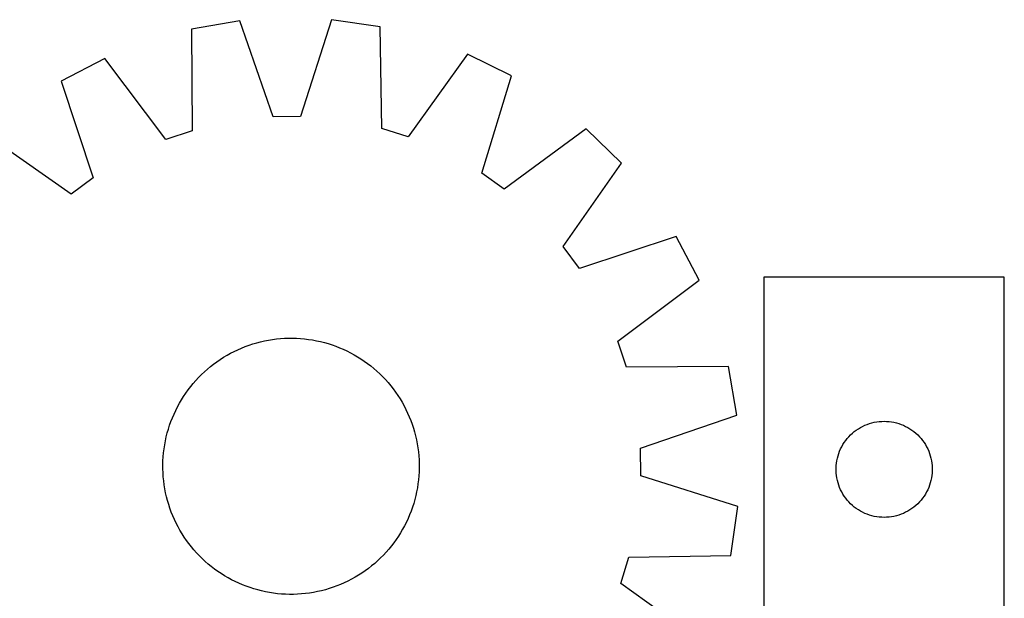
# Model space of a CAD drawing. Header units: millimetres. Extents: x 7 to 1491, y 7 to 489.
# Tile 5 of 5: x 1108 to 1415, y 308 to 489. Entities that reach past the tile are written whole.
import ezdxf

# ---------------------------------------------------------------- set-up
doc = ezdxf.new("R2010")
doc.units = ezdxf.units.MM
doc.layers.add('CUT', color=7, linetype='CONTINUOUS', true_color=0x000000)

msp = doc.modelspace()

# ---------------------------------------------------------------- linework, layer by layer
at = {"layer": 'CUT'}
for p, q in [((1176.298647, 488.235207), (1161.132162, 485.645174)), ((1161.132162, 485.645174), (1161.340056, 453.881491)), ((1186.6439, 458.202716), (1176.298647, 488.235207)), ((1204.835419, 488.579439), (1195.21762, 458.306139)), ((1220.059968, 486.356006), (1204.835419, 488.579439)), ((1220.618338, 454.596551), (1220.059968, 486.356006)), ((1134.098453, 476.499442), (1120.474633, 469.349472)), ((1153.217923, 451.133705), (1134.098453, 476.499442)), ((1247.306424, 477.865043), (1228.804389, 452.045487)), ((1261.098751, 471.045787), (1247.306424, 477.865043)), ((1251.815582, 440.668205), (1261.098751, 471.045787)), ((1120.474633, 469.349472), (1130.48787, 439.204658)), ((1195.21762, 458.306139), (1186.6439, 458.202716)), ((1123.612375, 434.081481), (1097.590234, 452.297489)), ((1161.340056, 453.881491), (1153.217923, 451.133705)), ((1228.804389, 452.045487), (1220.618338, 454.596551)), ((1284.387819, 454.550784), (1258.812657, 435.71237)), ((1295.397836, 443.803223), (1284.387819, 454.550784)), ((1277.181828, 417.781082), (1295.397836, 443.803223)), ((1258.812657, 435.71237), (1251.815582, 440.668205)), ((1130.48787, 439.204658), (1123.612375, 434.081481)), ((1312.44982, 420.918824), (1282.305005, 410.905587)), ((1319.599789, 407.295004), (1312.44982, 420.918824)), ((1282.305005, 410.905587), (1277.181828, 417.781082)), ((1294.234052, 388.175534), (1319.599789, 407.295004)), ((1414.851805, 408.190705), (1339.851805, 408.190705)), ((1339.851805, 408.190705), (1339.851805, 208.190705)), ((1414.851805, 108.190705), (1414.851805, 408.190705)), ((1179.131068, 386.93511), (1180.324507, 387.328442)), ((1180.324507, 387.328442), (1181.529712, 387.684093)), ((1181.529712, 387.684093), (1182.745494, 388.001712)), ((1182.745494, 388.001712), (1183.970652, 388.280986)), ((1183.970652, 388.280986), (1185.203978, 388.521639)), ((1185.203978, 388.521639), (1186.444255, 388.723433)), ((1186.444255, 388.723433), (1187.690258, 388.88617)), ((1187.690258, 388.88617), (1188.940758, 389.009688)), ((1188.940758, 389.009688), (1190.194521, 389.093867)), ((1190.194521, 389.093867), (1191.450309, 389.138622)), ((1191.450309, 389.138622), (1192.706883, 389.14391)), ((1192.706883, 389.14391), (1193.963003, 389.109725)), ((1193.963003, 389.109725), (1195.21743, 389.036102)), ((1195.21743, 389.036102), (1196.468925, 388.923112)), ((1196.468925, 388.923112), (1197.716254, 388.770868)), ((1197.716254, 388.770868), (1198.958185, 388.579519)), ((1198.958185, 388.579519), (1200.193492, 388.349255)), ((1200.193492, 388.349255), (1201.420958, 388.080303)), ((1201.420958, 388.080303), (1202.639369, 387.772927)), ((1202.639369, 387.772927), (1203.847525, 387.427432)), ((1203.847525, 387.427432), (1205.044232, 387.044158)), ((1296.981838, 380.053401), (1294.234052, 388.175534)), ((1172.282517, 383.808109), (1173.381114, 384.418102)), ((1173.381114, 384.418102), (1174.498329, 384.993286)), ((1174.498329, 384.993286), (1175.63306, 385.533094)), ((1175.63306, 385.533094), (1176.784186, 386.036993)), ((1176.784186, 386.036993), (1177.950573, 386.504485)), ((1177.950573, 386.504485), (1179.131068, 386.93511)), ((1205.044232, 387.044158), (1206.22831, 386.623484)), ((1206.22831, 386.623484), (1207.39859, 386.165825)), ((1207.39859, 386.165825), (1208.553917, 385.671632)), ((1208.553917, 385.671632), (1209.693151, 385.141394)), ((1209.693151, 385.141394), (1210.815167, 384.575632)), ((1210.815167, 384.575632), (1211.918859, 383.974907)), ((1168.095697, 381.032591), (1169.109179, 381.775465)), ((1169.109179, 381.775465), (1170.145495, 382.486138)), ((1170.145495, 382.486138), (1171.203622, 383.163909)), ((1171.203622, 383.163909), (1172.282517, 383.808109)), ((1211.918859, 383.974907), (1213.003137, 383.33981)), ((1213.003137, 383.33981), (1214.066931, 382.670969)), ((1214.066931, 382.670969), (1215.109192, 381.969043)), ((1215.109192, 381.969043), (1216.12889, 381.234725)), ((1216.12889, 381.234725), (1217.125019, 380.46874)), ((1164.289757, 377.754211), (1165.20214, 378.61825)), ((1165.20214, 378.61825), (1166.141213, 379.453204)), ((1166.141213, 379.453204), (1167.10605, 380.258249)), ((1167.10605, 380.258249), (1168.095697, 381.032591)), ((1217.125019, 380.46874), (1218.096597, 379.671844)), ((1218.096597, 379.671844), (1219.042664, 378.844823)), ((1219.042664, 378.844823), (1219.962287, 377.988494)), ((1219.962287, 377.988494), (1220.854559, 377.103701)), ((1328.745521, 380.261295), (1296.981838, 380.053401)), ((1331.335554, 365.09481), (1328.745521, 380.261295)), ((1160.924717, 374.024672), (1161.721613, 374.99625)), ((1161.721613, 374.99625), (1162.548634, 375.942317)), ((1162.548634, 375.942317), (1163.404964, 376.86194)), ((1163.404964, 376.86194), (1164.289757, 377.754211)), ((1220.854559, 377.103701), (1221.718598, 376.191317)), ((1221.718598, 376.191317), (1222.553552, 375.252244)), ((1222.553552, 375.252244), (1223.358597, 374.287407)), ((1158.722488, 370.966584), (1159.424414, 372.008844)), ((1159.424414, 372.008844), (1160.158732, 373.028542)), ((1160.158732, 373.028542), (1160.924717, 374.024672)), ((1223.358597, 374.287407), (1224.132938, 373.29776)), ((1224.132938, 373.29776), (1224.875812, 372.284278)), ((1224.875812, 372.284278), (1225.586485, 371.247962)), ((1156.817825, 367.71482), (1157.41855, 368.818512)), ((1157.41855, 368.818512), (1158.053647, 369.90279)), ((1158.053647, 369.90279), (1158.722488, 370.966584)), ((1225.586485, 371.247962), (1226.264256, 370.189835)), ((1226.264256, 370.189835), (1226.908456, 369.110941)), ((1226.908456, 369.110941), (1227.518449, 368.012344)), ((1155.721825, 365.453569), (1156.252064, 366.592803)), ((1156.252064, 366.592803), (1156.817825, 367.71482)), ((1227.518449, 368.012344), (1228.093633, 366.895128)), ((1228.093633, 366.895128), (1228.633441, 365.760398)), ((1228.633441, 365.760398), (1229.13734, 364.609271)), ((1154.349299, 361.943885), (1154.769973, 363.127963)), ((1154.769973, 363.127963), (1155.227632, 364.298242)), ((1155.227632, 364.298242), (1155.721825, 365.453569)), ((1229.13734, 364.609271), (1229.604833, 363.442884)), ((1229.604833, 363.442884), (1230.035457, 362.262389)), ((1301.303064, 354.749557), (1331.335554, 365.09481)), ((1372.790083, 362.480235), (1373.531738, 362.696121)), ((1373.531738, 362.696121), (1374.283524, 362.87354)), ((1374.283524, 362.87354), (1375.043447, 363.012023)), ((1375.043447, 363.012023), (1375.80949, 363.111203)), ((1375.80949, 363.111203), (1376.579624, 363.170816)), ((1376.579624, 363.170816), (1377.351805, 363.190705)), ((1377.351805, 363.190705), (1378.123987, 363.170816)), ((1378.123987, 363.170816), (1378.89412, 363.111203)), ((1378.89412, 363.111203), (1379.660164, 363.012023)), ((1379.660164, 363.012023), (1380.420086, 362.87354)), ((1380.420086, 362.87354), (1381.171872, 362.696121)), ((1381.171872, 362.696121), (1381.913528, 362.480235)), ((1153.313155, 358.32061), (1153.62053, 359.539022)), ((1153.62053, 359.539022), (1153.966025, 360.747178)), ((1153.966025, 360.747178), (1154.349299, 361.943885)), ((1230.035457, 362.262389), (1230.428789, 361.06895)), ((1230.428789, 361.06895), (1230.78444, 359.863745)), ((1230.78444, 359.863745), (1231.102059, 358.647963)), ((1367.449523, 359.457684), (1368.042663, 359.952502)), ((1368.042663, 359.952502), (1368.660489, 360.41613)), ((1368.660489, 360.41613), (1369.301362, 360.847338)), ((1369.301362, 360.847338), (1369.963584, 361.244983)), ((1369.963584, 361.244983), (1370.645398, 361.608011)), ((1370.645398, 361.608011), (1371.344997, 361.935458)), ((1371.344997, 361.935458), (1372.060524, 362.226457)), ((1372.060524, 362.226457), (1372.790083, 362.480235)), ((1381.913528, 362.480235), (1382.643087, 362.226457)), ((1382.643087, 362.226457), (1383.358614, 361.935458)), ((1383.358614, 361.935458), (1384.058212, 361.608011)), ((1384.058212, 361.608011), (1384.740026, 361.244983)), ((1384.740026, 361.244983), (1385.402248, 360.847338)), ((1385.402248, 360.847338), (1386.043122, 360.41613)), ((1386.043122, 360.41613), (1386.660947, 359.952502)), ((1386.660947, 359.952502), (1387.254087, 359.457684)), ((1152.813938, 355.857837), (1153.044202, 357.093145)), ((1153.044202, 357.093145), (1153.313155, 358.32061)), ((1231.102059, 358.647963), (1231.381333, 357.422805)), ((1231.381333, 357.422805), (1231.621986, 356.189479)), ((1364.492086, 355.912597), (1364.90665, 356.564361)), ((1364.90665, 356.564361), (1365.354217, 357.193919)), ((1365.354217, 357.193919), (1365.833599, 357.799602)), ((1365.833599, 357.799602), (1366.343525, 358.379805)), ((1366.343525, 358.379805), (1366.882643, 358.932988)), ((1366.882643, 358.932988), (1367.449523, 359.457684)), ((1387.254087, 359.457684), (1387.820968, 358.932988)), ((1387.820968, 358.932988), (1388.360086, 358.379805)), ((1388.360086, 358.379805), (1388.870012, 357.799602)), ((1388.870012, 357.799602), (1389.349394, 357.193919)), ((1389.349394, 357.193919), (1389.79696, 356.564361)), ((1389.79696, 356.564361), (1390.211525, 355.912597)), ((1152.470345, 353.368578), (1152.622589, 354.615906)), ((1152.622589, 354.615906), (1152.813938, 355.857837)), ((1231.621986, 356.189479), (1231.82378, 354.949202)), ((1231.82378, 354.949202), (1231.986517, 353.703199)), ((1231.986517, 353.703199), (1232.110036, 352.452699)), ((1301.406487, 346.175837), (1301.303064, 354.749557)), ((1363.184467, 353.11884), (1363.456946, 353.841623)), ((1363.456946, 353.841623), (1363.766271, 354.549421)), ((1363.766271, 354.549421), (1364.111623, 355.240356)), ((1364.111623, 355.240356), (1364.492086, 355.912597)), ((1390.211525, 355.912597), (1390.591987, 355.240356)), ((1390.591987, 355.240356), (1390.937339, 354.549421)), ((1390.937339, 354.549421), (1391.246665, 353.841623)), ((1391.246665, 353.841623), (1391.519144, 353.11884)), ((1152.249547, 349.606535), (1152.283732, 350.862656)), ((1152.283732, 350.862656), (1152.357355, 352.117083)), ((1152.357355, 352.117083), (1152.470345, 353.368578)), ((1232.110036, 352.452699), (1232.194214, 351.198937)), ((1232.194214, 351.198937), (1232.238969, 349.943149)), ((1362.475965, 350.11668), (1362.594836, 350.879916)), ((1362.594836, 350.879916), (1362.75284, 351.636021)), ((1362.75284, 351.636021), (1362.949557, 352.382989)), ((1362.949557, 352.382989), (1363.184467, 353.11884)), ((1391.519144, 353.11884), (1391.754053, 352.382989)), ((1391.754053, 352.382989), (1391.950771, 351.636021)), ((1391.950771, 351.636021), (1392.108775, 350.879916)), ((1392.108775, 350.879916), (1392.227645, 350.11668)), ((1152.254835, 348.349961), (1152.249547, 349.606535)), ((1152.29959, 347.094173), (1152.254835, 348.349961)), ((1232.210073, 347.430454), (1232.136449, 346.176027)), ((1232.244257, 348.686574), (1232.210073, 347.430454)), ((1232.238969, 349.943149), (1232.244257, 348.686574)), ((1362.356778, 348.576923), (1362.396542, 349.348337)), ((1362.356778, 347.804486), (1362.356778, 348.576923)), ((1362.396542, 347.033073), (1362.356778, 347.804486)), ((1362.396542, 349.348337), (1362.475965, 350.11668)), ((1392.227645, 350.11668), (1392.307068, 349.348337)), ((1392.307068, 349.348337), (1392.346832, 348.576923)), ((1392.346832, 347.804486), (1392.307068, 347.033073)), ((1392.346832, 348.576923), (1392.346832, 347.804486)), ((1152.383769, 345.84041), (1152.29959, 347.094173)), ((1152.507287, 344.589911), (1152.383769, 345.84041)), ((1152.670024, 343.343908), (1152.507287, 344.589911)), ((1232.02346, 344.924532), (1231.871215, 343.677203)), ((1232.136449, 346.176027), (1232.02346, 344.924532)), ((1331.679787, 336.558039), (1301.406487, 346.175837)), ((1362.475965, 346.264729), (1362.396542, 347.033073)), ((1362.594836, 345.501493), (1362.475965, 346.264729)), ((1362.75284, 344.745389), (1362.594836, 345.501493)), ((1362.949557, 343.99842), (1362.75284, 344.745389)), ((1391.950771, 344.745389), (1391.754053, 343.99842)), ((1392.108775, 345.501493), (1391.950771, 344.745389)), ((1392.227645, 346.264729), (1392.108775, 345.501493)), ((1392.307068, 347.033073), (1392.227645, 346.264729)), ((1152.871818, 342.103631), (1152.670024, 343.343908)), ((1153.112471, 340.870305), (1152.871818, 342.103631)), ((1231.449603, 341.199965), (1231.18065, 339.972499)), ((1231.679867, 342.435273), (1231.449603, 341.199965)), ((1231.871215, 343.677203), (1231.679867, 342.435273)), ((1363.184467, 343.262569), (1362.949557, 343.99842)), ((1363.456946, 342.539786), (1363.184467, 343.262569)), ((1363.766271, 341.831989), (1363.456946, 342.539786)), ((1364.111623, 341.141054), (1363.766271, 341.831989)), ((1364.492086, 340.468813), (1364.111623, 341.141054)), ((1390.591987, 341.141054), (1390.211525, 340.468813)), ((1390.937339, 341.831989), (1390.591987, 341.141054)), ((1391.246665, 342.539786), (1390.937339, 341.831989)), ((1391.519144, 343.262569), (1391.246665, 342.539786)), ((1391.754053, 343.99842), (1391.519144, 343.262569)), ((1153.391745, 339.645147), (1153.112471, 340.870305)), ((1153.709364, 338.429365), (1153.391745, 339.645147)), ((1154.065015, 337.22416), (1153.709364, 338.429365)), ((1230.873274, 338.754088), (1230.527779, 337.545932)), ((1231.18065, 339.972499), (1230.873274, 338.754088)), ((1364.90665, 339.817049), (1364.492086, 340.468813)), ((1365.354217, 339.187491), (1364.90665, 339.817049)), ((1365.833599, 338.581807), (1365.354217, 339.187491)), ((1366.343525, 338.001605), (1365.833599, 338.581807)), ((1388.870012, 338.581807), (1388.360086, 338.001605)), ((1389.349394, 339.187491), (1388.870012, 338.581807)), ((1389.79696, 339.817049), (1389.349394, 339.187491)), ((1390.211525, 340.468813), (1389.79696, 339.817049)), ((1154.458347, 336.030721), (1154.065015, 337.22416)), ((1154.888972, 334.850226), (1154.458347, 336.030721)), ((1229.723832, 335.165147), (1229.266172, 333.994867)), ((1230.144506, 336.349225), (1229.723832, 335.165147)), ((1230.527779, 337.545932), (1230.144506, 336.349225)), ((1329.456353, 321.33349), (1331.679787, 336.558039)), ((1366.882643, 337.448422), (1366.343525, 338.001605)), ((1367.449523, 336.923726), (1366.882643, 337.448422)), ((1368.042663, 336.428908), (1367.449523, 336.923726)), ((1368.660489, 335.96528), (1368.042663, 336.428908)), ((1369.301362, 335.534071), (1368.660489, 335.96528)), ((1369.963584, 335.136426), (1369.301362, 335.534071)), ((1370.645398, 334.773399), (1369.963584, 335.136426)), ((1384.740026, 335.136426), (1384.058212, 334.773399)), ((1385.402248, 335.534071), (1384.740026, 335.136426)), ((1386.043122, 335.96528), (1385.402248, 335.534071)), ((1386.660947, 336.428908), (1386.043122, 335.96528)), ((1387.254087, 336.923726), (1386.660947, 336.428908)), ((1387.820968, 337.448422), (1387.254087, 336.923726)), ((1388.360086, 338.001605), (1387.820968, 337.448422)), ((1155.356464, 333.683839), (1154.888972, 334.850226)), ((1155.860363, 332.532712), (1155.356464, 333.683839)), ((1156.400171, 331.397981), (1155.860363, 332.532712)), ((1228.77198, 332.83954), (1228.241741, 331.700306)), ((1229.266172, 333.994867), (1228.77198, 332.83954)), ((1371.344997, 334.445951), (1370.645398, 334.773399)), ((1372.060524, 334.154952), (1371.344997, 334.445951)), ((1372.790083, 333.901174), (1372.060524, 334.154952)), ((1373.531738, 333.685289), (1372.790083, 333.901174)), ((1374.283524, 333.507869), (1373.531738, 333.685289)), ((1375.043447, 333.369386), (1374.283524, 333.507869)), ((1375.80949, 333.270207), (1375.043447, 333.369386)), ((1376.579624, 333.210593), (1375.80949, 333.270207)), ((1377.351805, 333.190705), (1376.579624, 333.210593)), ((1378.123987, 333.210593), (1377.351805, 333.190705)), ((1378.89412, 333.270207), (1378.123987, 333.210593)), ((1379.660164, 333.369386), (1378.89412, 333.270207)), ((1380.420086, 333.507869), (1379.660164, 333.369386)), ((1381.171872, 333.685289), (1380.420086, 333.507869)), ((1381.913528, 333.901174), (1381.171872, 333.685289)), ((1382.643087, 334.154952), (1381.913528, 333.901174)), ((1383.358614, 334.445951), (1382.643087, 334.154952)), ((1384.058212, 334.773399), (1383.358614, 334.445951)), ((1156.975355, 330.280766), (1156.400171, 331.397981)), ((1157.585349, 329.182169), (1156.975355, 330.280766)), ((1158.229548, 328.103275), (1157.585349, 329.182169)), ((1227.075254, 329.474598), (1226.440158, 328.39032)), ((1227.67598, 330.57829), (1227.075254, 329.474598)), ((1228.241741, 331.700306), (1227.67598, 330.57829)), ((1158.907319, 327.045147), (1158.229548, 328.103275)), ((1159.617992, 326.008832), (1158.907319, 327.045147)), ((1160.360866, 324.99535), (1159.617992, 326.008832)), ((1225.06939, 326.284265), (1224.335072, 325.264567)), ((1225.771316, 327.326526), (1225.06939, 326.284265)), ((1226.440158, 328.39032), (1225.771316, 327.326526)), ((1161.135208, 324.005702), (1160.360866, 324.99535)), ((1161.940253, 323.040866), (1161.135208, 324.005702)), ((1162.775207, 322.101793), (1161.940253, 323.040866)), ((1222.772191, 323.29686), (1221.94517, 322.350793)), ((1223.569088, 324.268438), (1222.772191, 323.29686)), ((1224.335072, 325.264567), (1223.569088, 324.268438)), ((1163.639246, 321.189409), (1162.775207, 322.101793)), ((1164.531517, 320.304616), (1163.639246, 321.189409)), ((1165.45114, 319.448287), (1164.531517, 320.304616)), ((1219.291665, 319.674859), (1218.352591, 318.839905)), ((1220.204048, 320.538898), (1219.291665, 319.674859)), ((1221.088841, 321.43117), (1220.204048, 320.538898)), ((1221.94517, 322.350793), (1221.088841, 321.43117)), ((1295.145834, 312.589068), (1297.696898, 320.775119)), ((1297.696898, 320.775119), (1329.456353, 321.33349)), ((1166.397207, 318.621266), (1165.45114, 319.448287)), ((1167.368785, 317.82437), (1166.397207, 318.621266)), ((1168.364915, 317.058385), (1167.368785, 317.82437)), ((1169.384613, 316.324067), (1168.364915, 317.058385)), ((1215.384626, 316.517645), (1214.34831, 315.806972)), ((1216.398107, 317.260519), (1215.384626, 316.517645)), ((1217.387755, 318.03486), (1216.398107, 317.260519)), ((1218.352591, 318.839905), (1217.387755, 318.03486)), ((1170.426873, 315.622141), (1169.384613, 316.324067)), ((1171.490667, 314.9533), (1170.426873, 315.622141)), ((1172.574945, 314.318203), (1171.490667, 314.9533)), ((1173.678637, 313.717477), (1172.574945, 314.318203)), ((1174.800654, 313.151716), (1173.678637, 313.717477)), ((1211.112691, 313.875008), (1209.995476, 313.299824)), ((1212.211288, 314.485001), (1211.112691, 313.875008)), ((1213.290182, 315.129201), (1212.211288, 314.485001)), ((1214.34831, 315.806972), (1213.290182, 315.129201)), ((1175.939888, 312.621478), (1174.800654, 313.151716)), ((1177.095215, 312.127285), (1175.939888, 312.621478)), ((1178.265494, 311.669625), (1177.095215, 312.127285)), ((1179.449572, 311.248951), (1178.265494, 311.669625)), ((1180.646279, 310.865678), (1179.449572, 311.248951)), ((1181.854435, 310.520183), (1180.646279, 310.865678)), ((1183.072847, 310.212807), (1181.854435, 310.520183)), ((1202.964092, 310.609017), (1201.748311, 310.291398)), ((1204.169297, 310.964668), (1202.964092, 310.609017)), ((1205.362736, 311.358), (1204.169297, 310.964668)), ((1206.543232, 311.788624), (1205.362736, 311.358)), ((1207.709618, 312.256117), (1206.543232, 311.788624)), ((1208.860745, 312.760016), (1207.709618, 312.256117)), ((1209.995476, 313.299824), (1208.860745, 312.760016)), ((1320.96539, 294.087033), (1295.145834, 312.589068)), ((1184.300312, 309.943855), (1183.072847, 310.212807)), ((1185.53562, 309.71359), (1184.300312, 309.943855)), ((1186.777551, 309.522242), (1185.53562, 309.71359)), ((1188.024879, 309.369997), (1186.777551, 309.522242)), ((1189.276375, 309.257008), (1188.024879, 309.369997)), ((1190.530801, 309.183384), (1189.276375, 309.257008)), ((1191.786922, 309.1492), (1190.530801, 309.183384)), ((1193.043496, 309.154488), (1191.786922, 309.1492)), ((1194.299284, 309.199243), (1193.043496, 309.154488)), ((1195.553047, 309.283421), (1194.299284, 309.199243)), ((1196.803547, 309.40694), (1195.553047, 309.283421)), ((1198.04955, 309.569677), (1196.803547, 309.40694)), ((1199.289826, 309.771471), (1198.04955, 309.569677)), ((1200.523152, 310.012124), (1199.289826, 309.771471)), ((1201.748311, 310.291398), (1200.523152, 310.012124))]:
    msp.add_line(p, q, dxfattribs=at)

doc.saveas('drawing.dxf')
